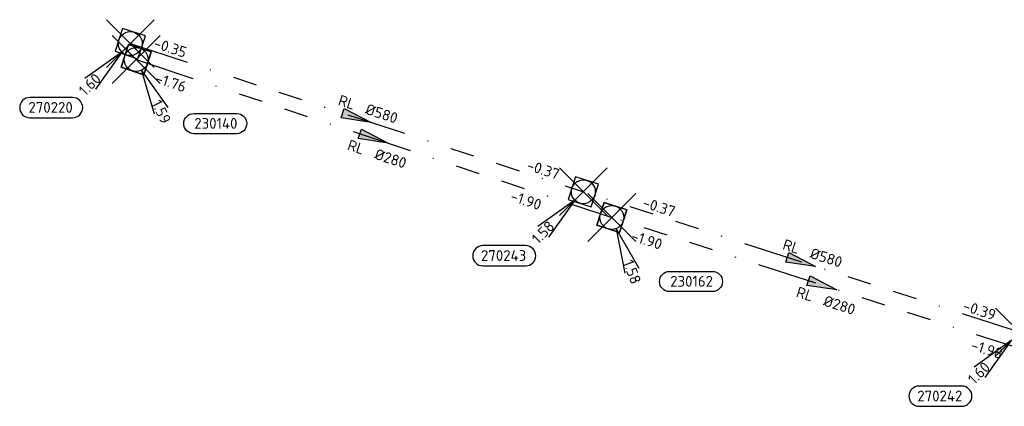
# Model space of a CAD drawing. Header units: metres. Extents: x 153343 to 157271, y 461673 to 467005.
# Tile 29 of 191: x 153343 to 153467, y 464102 to 464151. Entities that reach past the tile are written whole.
import ezdxf
from ezdxf.enums import TextEntityAlignment as Align

# ---------------------------------------------------------------- set-up
doc = ezdxf.new("R2010")
doc.units = ezdxf.units.M
doc.header["$LTSCALE"] = 0.75
doc.header["$PDMODE"] = 3
doc.header["$PDSIZE"] = 3
doc.linetypes.add('RI-RELINEN', pattern=[38, 10, -4, 0, -4, 4, -4, 4, -4, 0, -4])
doc.layers.get('0').update_dxf_attribs({"lineweight": 25})
doc.layers.get('defpoints').update_dxf_attribs({"lineweight": 25})
for name, color, linetype in [('B-OI-RI-HWA_PUTNUMMER-S @ 0.75', 151, 'Continuous'), ('B-OI-RI-HWA_TRANSPORTLEIDING_B+RELINED_580-G', 151, 'RI-RELINEN'), ('B-OI-RI-VWA_PUTNUMMER-S @ 0.75', 33, 'Continuous'), ('B-OI-RI-VWA_TRANSPORTLEIDING_B+RELINED_280-G', 33, 'RI-RELINEN')]:
    doc.layers.add(name, color=color, linetype=linetype)
for name, color, linetype, lineweight in [('B-OI-RI-HWA_RIOOLPUT_INSPECTIEPUT-S', 151, 'Continuous', 25), ('B-OI-RI-HWA_STROOMRICHTING-S @ 0.75', 151, 'Continuous', 25), ('B-OI-RI-VWA_RIOOLPUT_INSPECTIEPUT_BETON-S', 33, 'Continuous', 25), ('B-OI-RI-VWA_STROOMRICHTING-S @ 0.75', 33, 'Continuous', 25)]:
    doc.layers.add(name, color=color, linetype=linetype, lineweight=lineweight)
doc.layers.add('inspectieput', color=7, linetype='Continuous', plot=False)
doc.styles.add('NLCS-ISO', font='isocpeur.ttf')

# ---------------------------------------------------------------- blocks, each defined once
blk = doc.blocks.new('*U2179')
at = {"ltscale": 0.1}
blk.add_hatch(color=256, dxfattribs=at).paths.add_polyline_path([(2.5, 0), (-2.5, -0.83), (-2.5, 0.83)])
at = {"ltscale": 0.1, "flags": 128}
blk.add_lwpolyline([(2.5, 0), (-2.5, -0.83), (-2.5, 0.83)], close=True, dxfattribs=at)
at = {"ltscale": 0.1, "style": 'NLCS-ISO'}
for tag, p in [('BOBL', (-22.74, 0)), ('MAT', (-1, 0.5))]:
    blk.add_attdef(tag, text='', height=1.8, dxfattribs=at).set_placement(p, align=Align.BOTTOM_RIGHT)
for tag, p in [('DIA', (1, 0.5)), ('BOBR', (28.04, -0.01))]:
    blk.add_attdef(tag, text='', height=1.8, dxfattribs=at).set_placement(p, align=Align.BOTTOM_LEFT)
at = {"layer": 'defpoints', "ltscale": 0.1, "style": 'NLCS-ISO', "flags": 1}
blk.add_attdef('JVA', text='', height=1.8, dxfattribs=at).set_placement((0, -1), align=Align.TOP_CENTER)
blk = doc.blocks.new('*U2177')
at = {"ltscale": 0.1}
blk.add_hatch(color=256, dxfattribs=at).paths.add_polyline_path([(2.5, 0), (-2.5, -0.83), (-2.5, 0.83)])
at = {"ltscale": 0.1, "flags": 128}
blk.add_lwpolyline([(2.5, 0), (-2.5, -0.83), (-2.5, 0.83)], close=True, dxfattribs=at)
at = {"ltscale": 0.1, "style": 'NLCS-ISO'}
for tag, p in [('BOBL', (-30.52, 0)), ('MAT', (-1, 0.5))]:
    blk.add_attdef(tag, text='', height=1.8, dxfattribs=at).set_placement(p, align=Align.BOTTOM_RIGHT)
for tag, p in [('DIA', (1, 0.5)), ('BOBR', (29.57, -0.01))]:
    blk.add_attdef(tag, text='', height=1.8, dxfattribs=at).set_placement(p, align=Align.BOTTOM_LEFT)
at = {"layer": 'defpoints', "ltscale": 0.1, "style": 'NLCS-ISO', "flags": 1}
blk.add_attdef('JVA', text='', height=1.8, dxfattribs=at).set_placement((0, -1), align=Align.TOP_CENTER)
blk = doc.blocks.new('*U2138')
at = {"ltscale": 0.1}
blk.add_hatch(color=256, dxfattribs=at).paths.add_polyline_path([(2.5, 0), (-2.5, -0.83), (-2.5, 0.83)])
at = {"ltscale": 0.1, "flags": 128}
blk.add_lwpolyline([(2.5, 0), (-2.5, -0.83), (-2.5, 0.83)], close=True, dxfattribs=at)
at = {"ltscale": 0.1, "style": 'NLCS-ISO'}
for tag, p in [('BOBL', (-27.71, -3.24)), ('MAT', (-1, -3.74))]:
    blk.add_attdef(tag, text='', height=1.8, dxfattribs=at).set_placement(p, align=Align.BOTTOM_RIGHT)
for tag, p in [('DIA', (1, -3.74)), ('BOBR', (26.76, -3.23))]:
    blk.add_attdef(tag, text='', height=1.8, dxfattribs=at).set_placement(p, align=Align.BOTTOM_LEFT)
at = {"layer": 'defpoints', "ltscale": 0.1, "style": 'NLCS-ISO', "flags": 1}
blk.add_attdef('JVA', text='', height=1.8, dxfattribs=at).set_placement((0, -1), align=Align.TOP_CENTER)
blk = doc.blocks.new('*U2121')
at = {"ltscale": 0.1}
blk.add_hatch(color=256, dxfattribs=at).paths.add_polyline_path([(2.5, 0), (-2.5, -0.83), (-2.5, 0.83)])
at = {"ltscale": 0.1, "flags": 128}
blk.add_lwpolyline([(2.5, 0), (-2.5, -0.83), (-2.5, 0.83)], close=True, dxfattribs=at)
at = {"ltscale": 0.1, "style": 'NLCS-ISO'}
for tag, p in [('BOBL', (-32.58, -3.24)), ('MAT', (-1, -3.74))]:
    blk.add_attdef(tag, text='', height=1.8, dxfattribs=at).set_placement(p, align=Align.BOTTOM_RIGHT)
for tag, p in [('DIA', (1, -3.74)), ('BOBR', (24.79, -3.23))]:
    blk.add_attdef(tag, text='', height=1.8, dxfattribs=at).set_placement(p, align=Align.BOTTOM_LEFT)
at = {"layer": 'defpoints', "ltscale": 0.1, "style": 'NLCS-ISO', "flags": 1}
blk.add_attdef('JVA', text='', height=1.8, dxfattribs=at).set_placement((0, -1), align=Align.TOP_CENTER)
blk = doc.blocks.new('*U241')
for q in [(-7.6, -5.83), (-5.83, -7.6)]:
    blk.add_line((-1.41, -1.41), q)
blk.add_lwpolyline([(-16.81, -12.39), (-9.65, -12.39, 1), (-9.65, -9.01), (-16.81, -9.01, 1)], format="xyb", close=True)
at = {"ltscale": 0.1, "style": 'NLCS-ISO'}
blk.add_attdef('PUTHGT', text='', height=1.8, rotation=45, dxfattribs=at).set_placement((-8.44, -8.48), align=Align.MIDDLE_LEFT)
blk.add_attdef('PUTNR', text='', height=1.8, dxfattribs=at).set_placement((-13.33, -8.87), align=Align.MIDDLE_CENTER)
blk = doc.blocks.new('B-SRI-PUT_HWA-SO')
at = {"lineweight": -3, "flags": 128}
blk.add_lwpolyline([(-2, -2), (2, -2), (2, 2), (-2, 2)], close=True, dxfattribs=at)
at = {"lineweight": -3}
blk.add_circle((0, 0), 2, dxfattribs=at)
blk = doc.blocks.new('*U1152')
for q in [(2.17, -9.33), (4.51, -8.45)]:
    blk.add_line((0.7, -1.87), q)
blk.add_lwpolyline([(16.81, -12.39), (9.65, -12.39, -1), (9.65, -9.01), (16.81, -9.01, -1)], format="xyb", close=True)
at = {"ltscale": 0.1, "style": 'NLCS-ISO'}
blk.add_attdef('PUTHGT', text='', height=1.8, rotation=290.5739, dxfattribs=at).set_placement((2.66, -7.17), align=Align.MIDDLE_LEFT)
blk.add_attdef('PUTNR', text='', height=1.8, dxfattribs=at).set_placement((13.33, -8.87), align=Align.MIDDLE_CENTER)
blk = doc.blocks.new('*U1153')
for q in [(3.04, -9.09), (5.29, -7.99)]:
    blk.add_line((0.88, -1.8), q)
blk.add_lwpolyline([(16.81, -12.39), (9.65, -12.39, -1), (9.65, -9.01), (16.81, -9.01, -1)], format="xyb", close=True)
at = {"ltscale": 0.1, "style": 'NLCS-ISO'}
blk.add_attdef('PUTHGT', text='', height=1.8, rotation=295.988, dxfattribs=at).set_placement((3.33, -6.89), align=Align.MIDDLE_LEFT)
blk.add_attdef('PUTNR', text='', height=1.8, dxfattribs=at).set_placement((13.33, -8.87), align=Align.MIDDLE_CENTER)
blk = doc.blocks.new('B-SRI-PUT_VWA-SO')
at = {"flags": 128}
blk.add_lwpolyline([(-2, 2), (2, 2), (2, -2), (-2, -2)], close=True, dxfattribs=at)
at = {"lineweight": -3, "flags": 128}
blk.add_lwpolyline([(2, -2), (2, 2), (-2, 2), (-2, -2)], close=True, dxfattribs=at)
at = {"lineweight": -3}
blk.add_circle((0, 0), 2, dxfattribs=at)

msp = doc.modelspace()

# ---------------------------------------------------------------- linework, layer by layer
at = {"layer": 'B-OI-RI-HWA_TRANSPORTLEIDING_B+RELINED_580-G', "transparency": 33554610}
for p in [(153357.09, 464147.51), (153468.64, 464111.33)]:
    msp.add_line(p, (153413.92, 464128.94), dxfattribs=at)
at = {"layer": 'B-OI-RI-VWA_TRANSPORTLEIDING_B+RELINED_280-G', "transparency": 33554610}
for p in [(153357.82, 464145.51), (153470.4, 464108.71)]:
    msp.add_line(p, (153417.5, 464125.71), dxfattribs=at)
at = {"layer": 'inspectieput', "color": 0, "transparency": 33554610}
for p in [(153357.09, 464147.51), (153357.82, 464145.51), (153413.92, 464128.94), (153417.5, 464125.71), (153468.64, 464111.33)]:
    msp.add_point(p, dxfattribs=at)

# ---------------------------------------------------------------- block references
at = {"layer": 'B-OI-RI-HWA_PUTNUMMER-S @ 0.75', "color": 0, "transparency": 33554610}
ref = msp.add_blockref('*U241', (153357.09, 464147.51), dxfattribs=dict(at, xscale=0.75, yscale=0.75, zscale=0.75))
ref.add_attrib('PUTNR', '270220', dxfattribs={"layer": '0', "ltscale": 0.1, "height": 1.35, "style": 'NLCS-ISO'}).set_placement((153347.09, 464139.51), align=Align.MIDDLE_CENTER)
ref.add_attrib('PUTHGT', '1.60', dxfattribs={"layer": '0', "ltscale": 0.1, "height": 1.35, "rotation": 45, "style": 'NLCS-ISO'}).set_placement((153350.95, 464141.34), align=Align.MIDDLE_LEFT)
ref = msp.add_blockref('*U241', (153413.92, 464128.94), dxfattribs=dict(at, xscale=0.75, yscale=0.75, zscale=0.75))
ref.add_attrib('PUTNR', '270243', dxfattribs={"layer": '0', "ltscale": 0.1, "height": 1.35, "style": 'NLCS-ISO'}).set_placement((153403.92, 464120.94), align=Align.MIDDLE_CENTER)
ref.add_attrib('PUTHGT', '1.58', dxfattribs={"layer": '0', "ltscale": 0.1, "height": 1.35, "rotation": 45, "style": 'NLCS-ISO'}).set_placement((153407.78, 464122.77), align=Align.MIDDLE_LEFT)
ref = msp.add_blockref('*U241', (153468.64, 464111.33), dxfattribs=dict(at, xscale=0.75, yscale=0.75, zscale=0.75))
ref.add_attrib('PUTNR', '270242', dxfattribs={"layer": '0', "ltscale": 0.1, "height": 1.35, "style": 'NLCS-ISO'}).set_placement((153458.64, 464103.33), align=Align.MIDDLE_CENTER)
ref.add_attrib('PUTHGT', '1.60', dxfattribs={"layer": '0', "ltscale": 0.1, "height": 1.35, "rotation": 45, "style": 'NLCS-ISO'}).set_placement((153462.5, 464105.16), align=Align.MIDDLE_LEFT)
at = {"layer": 'B-OI-RI-HWA_RIOOLPUT_INSPECTIEPUT-S', "transparency": 33554610}
for p, xscale, yscale, zscale, rotation in [((153357.09, 464147.51), 0.7500000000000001, 0.7500000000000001, 0.7500000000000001, 341.9044699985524), ((153413.92, 464128.94), 0.75, 0.75, 0.75, 342.1607772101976)]:
    msp.add_blockref('B-SRI-PUT_HWA-SO', p, dxfattribs=dict(at, xscale=xscale, yscale=yscale, zscale=zscale, rotation=rotation))
at = {"layer": 'B-OI-RI-HWA_STROOMRICHTING-S @ 0.75', "color": 0, "transparency": 33554610, "xscale": 0.75, "yscale": 0.75, "zscale": 0.75}
for name, p, rotation, values in [('*U2177', (153385.51, 464138.22), 341.9044699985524, {'MAT': 'RL', 'DIA': '%%c580', 'BOBL': '-0.35', 'BOBR': '-0.37'}), ('*U2179', (153441.28, 464120.14), 342.1607772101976, {'MAT': 'RL', 'DIA': '%%c580', 'BOBL': '-0.37', 'BOBR': '-0.39'})]:
    msp.add_blockref(name, p, dxfattribs=dict(at, rotation=rotation)).add_auto_attribs(values)
at = {"layer": 'B-OI-RI-VWA_PUTNUMMER-S @ 0.75', "color": 0, "transparency": 33554610}
ref = msp.add_blockref('*U1153', (153357.82, 464145.51), dxfattribs=dict(at, xscale=0.75, yscale=0.75, zscale=0.75))
ref.add_attrib('PUTNR', '230140', dxfattribs={"layer": '0', "ltscale": 0.1, "height": 1.35, "style": 'NLCS-ISO'}).set_placement((153367.82, 464137.51), align=Align.MIDDLE_CENTER)
ref.add_attrib('PUTHGT', '1.59', dxfattribs={"layer": '0', "ltscale": 0.1, "height": 1.35, "rotation": 295.988, "style": 'NLCS-ISO'}).set_placement((153360.31, 464140.34), align=Align.MIDDLE_LEFT)
ref = msp.add_blockref('*U1152', (153417.5, 464125.71), dxfattribs=dict(at, xscale=0.75, yscale=0.75, zscale=0.75))
ref.add_attrib('PUTNR', '230162', dxfattribs={"layer": '0', "ltscale": 0.1, "height": 1.35, "style": 'NLCS-ISO'}).set_placement((153427.5, 464117.71), align=Align.MIDDLE_CENTER)
ref.add_attrib('PUTHGT', '1.58', dxfattribs={"layer": '0', "ltscale": 0.1, "height": 1.35, "rotation": 290.5739, "style": 'NLCS-ISO'}).set_placement((153419.5, 464120.33), align=Align.MIDDLE_LEFT)
at = {"layer": 'B-OI-RI-VWA_RIOOLPUT_INSPECTIEPUT_BETON-S', "transparency": 33554610}
for p, xscale, yscale, zscale, rotation in [((153357.82, 464145.51), 0.75, 0.75, 0.75, 341.645733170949), ((153417.5, 464125.71), 0.7500000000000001, 0.7500000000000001, 0.7500000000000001, 342.184617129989)]:
    msp.add_blockref('B-SRI-PUT_VWA-SO', p, dxfattribs=dict(at, xscale=xscale, yscale=yscale, zscale=zscale, rotation=rotation))
at = {"layer": 'B-OI-RI-VWA_STROOMRICHTING-S @ 0.75', "color": 0, "transparency": 33554610, "xscale": 0.75, "yscale": 0.75, "zscale": 0.75}
for name, p, rotation, values in [('*U2121', (153387.66, 464135.61), 341.645733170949, {'MAT': 'RL', 'DIA': '%%c280', 'BOBL': '-1.76', 'BOBR': '-1.90'}), ('*U2138', (153443.95, 464117.21), 342.184617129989, {'MAT': 'RL', 'DIA': '%%c280', 'BOBL': '-1.90', 'BOBR': '-1.98'})]:
    msp.add_blockref(name, p, dxfattribs=dict(at, rotation=rotation)).add_auto_attribs(values)

doc.saveas('drawing.dxf')
